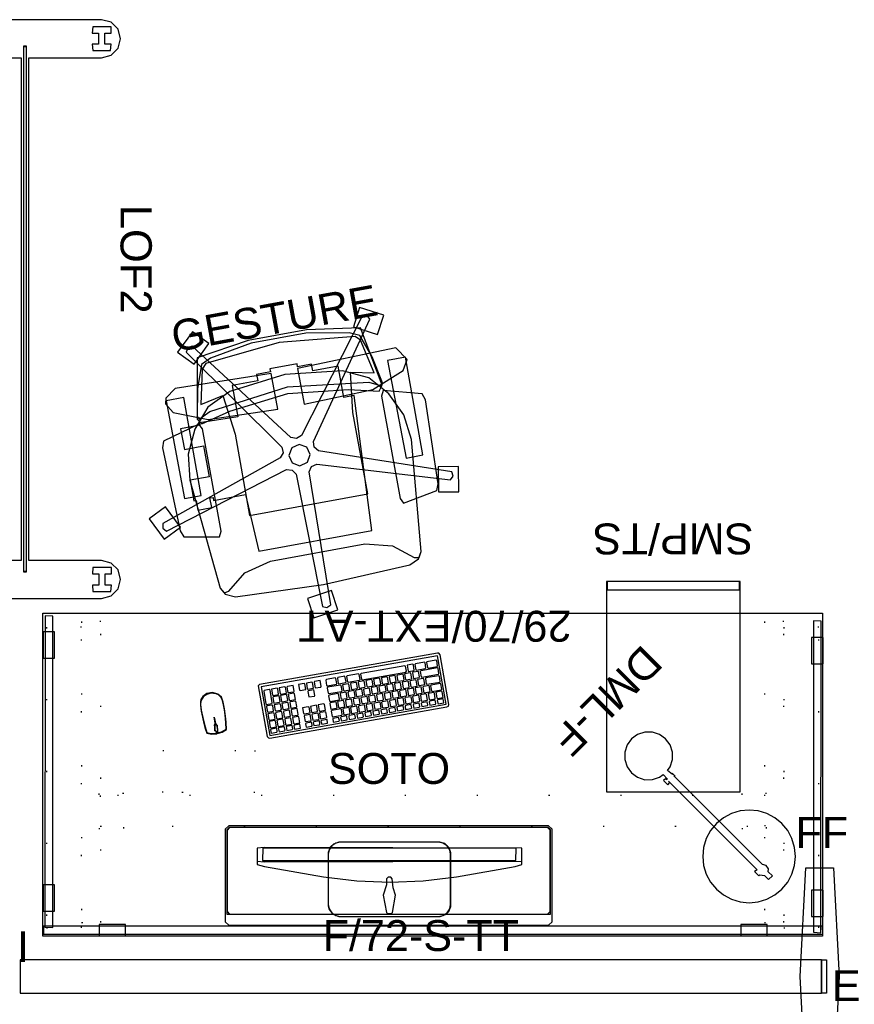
# Model space of a CAD drawing. Header units: inches. Extents: x 491 to 722, y -128 to 44.
# Tile 4 of 5: x 566 to 641, y -45 to 44. Entities that reach past the tile are written whole.
import ezdxf

# ---------------------------------------------------------------- set-up
doc = ezdxf.new("R2010")
doc.units = ezdxf.units.IN
doc.header["$MEASUREMENT"] = 0
doc.linetypes.add('Dot', pattern=[6.35, 0, -6.35])
for name, color, linetype in [('A-FURN', 7, 'Continuous'), ('A-FURN-P-FENCE', 3, 'Continuous'), ('A-FURN-P-FENCE-JNC', 4, 'Continuous'), ('A-FURN-P-FENCE-JNC-T', 4, 'Continuous'), ('A-FURN-P-FENCE-SUP', 4, 'Continuous'), ('A-FURN-P-FENCE-SUP-T', 4, 'Continuous'), ('A-FURN-P-FENCE-T', 3, 'Continuous'), ('A-FURN-P-FILE', 2, 'Continuous'), ('A-FURN-P-FILE-T', 2, 'Continuous'), ('A-FURN-P-FREE', 2, 'Continuous'), ('A-FURN-P-FREE-T', 2, 'Continuous'), ('A-FURN-P-SEAT', 2, 'Continuous'), ('A-FURN-P-SEAT-T', 2, 'Continuous'), ('A-FURN-P_LGHT', 4, 'Continuous'), ('A-FURN-P_LGHT-T', 4, 'Continuous'), ('CATALOGUE-TXT', 8, 'Continuous'), ('CET color Black or White', 7, 'Continuous'), ('CET Default', 7, 'Continuous')]:
    doc.layers.add(name, color=color, linetype=linetype)
for name, color, linetype, true_color in [('AFUEL-3D-017', 7, 'Continuous', 0xf3f3f3), ('AFUSL-3D-160', 7, 'Continuous', 0x3f4549), ('Layer 00003', 7, 'Continuous', 0x3f3f3d), ('Layer 00004', 7, 'Continuous', 0xa79375), ('Layer 00005', 7, 'Continuous', 0xa7a7a7), ('Layer 00007', 7, 'Continuous', 0x589c83)]:
    doc.layers.add(name, color=color, linetype=linetype, true_color=true_color)
doc.styles.add('Arial', font='arial.ttf')

# ---------------------------------------------------------------- blocks, each defined once
blk = doc.blocks.new('*C6')
at = {"layer": 'A-FURN-P-FILE', "linetype": 'Continuous'}
for points in [[(0, 0), (12, 0), (12, 18.875), (0, 18.875), (0, 0)], [(0.062, 0), (11.938, 0), (11.938, 0.75), (0.062, 0.75), (0.062, 0)]]:
    blk.add_lwpolyline(points, close=True, dxfattribs=at)
at = {"layer": 'A-FURN-P-FILE-T', "linetype": 'Continuous', "style": 'Arial'}
blk.add_attdef('ITEXT', (-1.185, -5.205), '', height=2.772, dxfattribs=at).dxf.unprotected_set("ltscale", 0)
blk = doc.blocks.new('*C37')
at = {"layer": 'A-FURN-P-FREE', "linetype": 'Continuous'}
blk.add_lwpolyline([(-35, -14.5), (-35, 14.5), (35, 14.5), (35, -14.5), (-35, -14.5)], close=True, dxfattribs=at)
at = {"layer": 'A-FURN-P-FREE', "linetype": 'Dot'}
for points in [[(-34.673, -13.23), (-31.523, -13.23), (-31.523, 13.77), (-34.673, 13.77), (-34.673, -13.23)], [(-31.523, -13.73), (-29.791, -13.73), (-29.791, 13.27), (-31.523, 13.27), (-31.523, -13.73)], [(29.791, -13.73), (31.523, -13.73), (31.523, 13.27), (29.791, 13.27), (29.791, -13.73)], [(31.523, -13.23), (34.673, -13.23), (34.673, 13.77), (31.523, 13.77), (31.523, -13.23)], [(-29.975, 1.711), (-27.739, 1.711), (-27.739, 4.829), (-29.975, 4.829), (-29.975, 1.711)], [(-29.85, 1.892), (29.85, 1.892), (29.85, 4.648), (-29.85, 4.648), (-29.85, 1.892)], [(27.739, 1.711), (29.975, 1.711), (29.975, 4.829), (27.739, 4.829), (27.739, 1.711)], [(15.964, -2.164), (15.964, 1.616), (24.232, 1.616), (24.232, -2.164), (15.964, -2.164)]]:
    blk.add_lwpolyline(points, close=True, dxfattribs=at)
at = {"layer": 'A-FURN-P-FREE-T', "linetype": 'Continuous', "style": 'Arial'}
blk.add_attdef('ITEXT', (-12.461, -14.705), '', height=2.772, dxfattribs=at).dxf.unprotected_set("ltscale", 0)
blk = doc.blocks.new('*C41')
at = {"layer": 'CET color Black or White', "linetype": 'Continuous'}
for points in [[(-34.999, 14.215), (-34.959, 13.506), (34.961, 13.506), (34.961, 14.215), (-34.999, 14.215)], [(-29.992, 14.368), (-29.992, 13.344), (-27.63, 13.344), (-27.63, 14.368), (-29.992, 14.368)], [(27.611, 14.368), (27.611, 13.344), (29.973, 13.344), (29.973, 14.368), (27.611, 14.368)], [(-34.146, -13.912), (-34.146, 14.048), (-34.814, 14.088), (-34.854, -13.872), (-34.146, -13.912)], [(34.146, 13.632), (34.146, -14.328), (34.814, -14.368), (34.854, 13.592), (34.146, 13.632)], [(-33.992, 10.271), (-33.992, 12.634), (-35.016, 12.634), (-35.016, 10.271), (-33.992, 10.271)], [(33.992, 12.145), (33.992, 9.783), (35.016, 9.783), (35.016, 12.145), (33.992, 12.145)], [(-33.992, -12.425), (-33.992, -10.062), (-35.016, -10.062), (-35.016, -12.425), (-33.992, -12.425)], [(33.992, -10.551), (33.992, -12.913), (35.016, -12.913), (35.016, -10.551), (33.992, -10.551)]]:
    blk.add_lwpolyline(points, close=True, dxfattribs=at)
blk = doc.blocks.new('*C33')
at = {"layer": 'CET color Black or White', "linetype": 'Continuous'}
for points in [[(0.017, 1.864), (0.019, 1.667), (0.142, 1.591), (0.042, 1.071), (0.015, 1.057), (-0.001, 0.356), (-0.018, 1.055), (-0.144, 1.12), (-0.079, 1.636), (-0.039, 1.862), (-0.471, 1.822), (-0.901, 1.647), (-0.993, 0.993), (-1.031, 0.435), (-1.05, -0.21), (-1.041, -0.818), (-0.964, -1.289), (-0.699, -1.628), (-0.225, -1.863), (0.281, -1.847), (0.664, -1.655), (0.902, -1.41), (0.98, -1.208), (1.035, -0.915), (1.055, -0.38), (1.024, 0.616), (0.98, 1.122), (0.902, 1.648), (0.471, 1.822), (0.017, 1.864)], [(0.275, 1.79), (-0.416, 1.765), (-0.876, 1.611), (-0.959, 1.031), (-1.014, 0.324), (-1.029, -0.131), (-1.025, -0.584), (-0.991, -1.078), (-0.915, -1.302), (-0.74, -1.532), (-0.54, -1.669), (-0.084, -1.802), (0.278, -1.772), (0.616, -1.626), (0.928, -1.281), (1.002, -0.968), (1.028, -0.47), (1.004, 0.487), (0.957, 1.072), (0.878, 1.609), (0.675, 1.699), (0.275, 1.79)], [(0.08, 1.635), (-0.064, 1.633), (-0.122, 1.576), (-0.125, 1.059), (-0.069, 1.006), (0.08, 1.002), (0.123, 1.075), (0.127, 1.572), (0.08, 1.635)]]:
    blk.add_lwpolyline(points, close=True, dxfattribs=at)
blk = doc.blocks.new('*C5')
at = {"layer": 'CET color Black or White', "linetype": 'Continuous'}
for points in [[(-4.551, 3.349), (-5.03, 3.156), (-5.333, 2.89), (-5.51, 2.426), (-5.51, -2.389), (-5.369, -2.834), (-4.983, -3.216), (-4.527, -3.349), (4.551, -3.349), (5.03, -3.156), (5.333, -2.89), (5.511, -2.422), (5.51, 2.373), (5.411, 2.702), (5.083, 3.117), (4.537, 3.349), (-4.551, 3.349)], [(-4.41, 3.336), (-4.81, 3.26), (-5.179, 3.017), (-5.421, 2.649), (-5.497, 2.248), (-5.497, -2.248), (-5.421, -2.649), (-5.179, -3.017), (-4.81, -3.26), (-4.41, -3.336), (4.41, -3.336), (4.81, -3.26), (5.179, -3.017), (5.421, -2.649), (5.497, -2.248), (5.497, 2.248), (5.421, 2.649), (5.179, 3.017), (4.81, 3.26), (4.41, 3.336), (-4.41, 3.336)], [(-0.174, 3.072), (-0.275, 2.974), (-0.549, 1.418), (-0.347, 0.768), (-0.256, -0.042), (-0.116, -0.203), (0.116, -0.203), (0.256, -0.042), (0.262, 0.487), (0.549, 1.418), (0.275, 2.974), (0.174, 3.072), (-0.174, 3.072)], [(-0.056, 0.266), (-3.042, 0.135), (-6.013, -0.234), (-11.279, -1.159), (-11.887, -1.336), (-11.887, -2.805), (11.232, -2.859), (11.887, -2.805), (11.887, -1.337), (11.201, -1.146), (5.915, -0.219), (2.93, 0.144), (-0.056, 0.266)], [(-11.887, -1.642), (-11.887, -2.805), (11.232, -2.859), (11.887, -2.805), (11.887, -1.642), (11.232, -1.588), (-11.887, -1.642)], [(-11.365, -1.683), (-11.384, -2.796), (11.356, -2.796), (11.384, -1.683), (-11.365, -1.683)]]:
    blk.add_lwpolyline(points, close=True, dxfattribs=at)
blk = doc.blocks.new('*C25')
at = {"layer": 'Layer 00003', "linetype": 'Continuous'}
for points in [[(-25.35, 7.743), (-25.35, 6.089), (-24.779, 6.035), (-24.779, 6.601), (-23.779, 6.601), (-23.779, 6.035), (-23.208, 6.089), (-23.208, 7.688), (-23.779, 7.743), (-23.779, 7.177), (-24.779, 7.177), (-24.779, 7.743), (-25.35, 7.743)], [(-25.35, 7.743), (-25.35, 6.089), (-24.779, 6.035), (-24.779, 6.601), (-23.779, 6.601), (-23.779, 6.035), (-23.208, 6.089), (-23.208, 7.688), (-23.779, 7.743), (-23.779, 7.177), (-24.779, 7.177), (-24.779, 7.743), (-25.35, 7.743)], [(23.204, 7.756), (23.204, 6.102), (23.775, 6.048), (23.775, 6.614), (24.776, 6.614), (24.776, 6.048), (25.347, 6.102), (25.347, 7.701), (24.776, 7.756), (24.776, 7.19), (23.775, 7.19), (23.775, 7.756), (23.204, 7.756)], [(23.204, 7.756), (23.204, 6.102), (23.775, 6.048), (23.775, 6.614), (24.776, 6.614), (24.776, 6.048), (25.347, 6.102), (25.347, 7.701), (24.776, 7.756), (24.776, 7.19), (23.775, 7.19), (23.775, 7.756), (23.204, 7.756)], [(-25.342, -6.048), (-25.342, -7.701), (-24.771, -7.756), (-24.771, -7.19), (-23.77, -7.19), (-23.77, -7.756), (-23.2, -7.701), (-23.2, -6.102), (-23.77, -6.048), (-23.77, -6.614), (-24.771, -6.614), (-24.771, -6.048), (-25.342, -6.048)], [(-25.342, -6.048), (-25.342, -7.701), (-24.771, -7.756), (-24.771, -7.19), (-23.77, -7.19), (-23.77, -7.756), (-23.2, -7.701), (-23.2, -6.102), (-23.77, -6.048), (-23.77, -6.614), (-24.771, -6.614), (-24.771, -6.048), (-25.342, -6.048)], [(23.204, -6.048), (23.204, -7.701), (23.775, -7.756), (23.775, -7.19), (24.776, -7.19), (24.776, -7.756), (25.347, -7.701), (25.347, -6.102), (24.776, -6.048), (24.776, -6.614), (23.775, -6.614), (23.775, -6.048), (23.204, -6.048)], [(23.204, -6.048), (23.204, -7.701), (23.775, -7.756), (23.775, -7.19), (24.776, -7.19), (24.776, -7.756), (25.347, -7.701), (25.347, -6.102), (24.776, -6.048), (24.776, -6.614), (23.775, -6.614), (23.775, -6.048), (23.204, -6.048)]]:
    blk.add_lwpolyline(points, close=True, dxfattribs=at)
at = {"layer": 'Layer 00004', "linetype": 'Continuous'}
blk.add_lwpolyline([(-23.547, 0.143), (-23.547, -0.143), (23.547, -0.143), (23.547, 0.143), (-23.547, 0.143)], close=True, dxfattribs=at)
blk.add_lwpolyline([(-23.547, 0.143), (-23.547, -0.143), (23.547, -0.143), (23.547, 0.143), (-23.547, 0.143)], close=True, dxfattribs=at)
at = {"layer": 'Layer 00005', "linetype": 'Continuous'}
blk.add_lwpolyline([(-24.278, 8.578), (-25.131, 8.35), (-25.755, 7.725), (-25.984, 6.872), (-25.984, -6.872), (-25.755, -7.725), (-25.131, -8.35), (-24.278, -8.578), (-23.424, -8.35), (-22.8, -7.725), (-22.571, -6.872), (-22.571, -0.337), (22.571, -0.337), (22.571, -6.872), (22.8, -7.725), (23.424, -8.35), (24.278, -8.578), (25.131, -8.35), (25.755, -7.725), (25.984, -6.872), (25.984, 6.872), (25.755, 7.725), (25.131, 8.35), (24.278, 8.578), (23.424, 8.35), (22.8, 7.725), (22.571, 6.872), (22.571, 0.345), (-22.571, 0.345), (-22.571, 6.872), (-22.8, 7.725), (-23.424, 8.35), (-24.278, 8.578)], close=True, dxfattribs=at)
blk.add_lwpolyline([(-24.278, 8.578), (-25.131, 8.35), (-25.755, 7.725), (-25.984, 6.872), (-25.984, -6.872), (-25.755, -7.725), (-25.131, -8.35), (-24.278, -8.578), (-23.424, -8.35), (-22.8, -7.725), (-22.571, -6.872), (-22.571, -0.337), (22.571, -0.337), (22.571, -6.872), (22.8, -7.725), (23.424, -8.35), (24.278, -8.578), (25.131, -8.35), (25.755, -7.725), (25.984, -6.872), (25.984, 6.872), (25.755, 7.725), (25.131, 8.35), (24.278, 8.578), (23.424, 8.35), (22.8, 7.725), (22.571, 6.872), (22.571, 0.345), (-22.571, 0.345), (-22.571, 6.872), (-22.8, 7.725), (-23.424, 8.35), (-24.278, 8.578)], close=True, dxfattribs=at)
at = {"layer": 'Layer 00007', "linetype": 'Continuous'}
blk.add_lwpolyline([(-23.604, 0.143), (-23.604, -0.143), (23.604, -0.143), (23.604, 0.143), (-23.604, 0.143)], close=True, dxfattribs=at)
blk.add_lwpolyline([(-23.604, 0.143), (-23.604, -0.143), (23.604, -0.143), (23.604, 0.143), (-23.604, 0.143)], close=True, dxfattribs=at)
at = {"layer": 'CATALOGUE-TXT', "linetype": 'Continuous', "style": 'Arial'}
blk.add_attdef('ITEXT', (-9.37, 8.578), '', height=2.8, dxfattribs=at).dxf.unprotected_set("ltscale", 0)
blk = doc.blocks.new('*C18')
at = {"layer": 'AFUEL-3D-017', "linetype": 'Continuous'}
for points in [[(-14.362, 4.463), (-14.673, 4.153), (-14.673, -4.153), (-14.362, -4.463), (14.362, -4.463), (14.673, -4.153), (14.673, 4.153), (14.362, 4.463), (-14.362, 4.463)], [(-14.305, 4.326), (-14.535, 4.096), (-14.535, -3.467), (14.535, -3.467), (14.535, 4.096), (14.305, 4.326), (-14.305, 4.326)]]:
    blk.add_lwpolyline(points, close=True, dxfattribs=at)
at = {"layer": 'AFUSL-3D-160', "linetype": 'Continuous'}
blk.add_lwpolyline([(-14.276, 4.305), (-14.496, 4.085), (-14.496, -3.232), (-14.276, -3.452), (14.276, -3.452), (14.496, -3.232), (14.496, 4.085), (14.276, 4.305), (-14.276, 4.305)], close=True, dxfattribs=at)
at = {"layer": 'CATALOGUE-TXT', "linetype": 'Continuous', "style": 'Arial'}
blk.add_attdef('ITEXT', (-5.453, 8.228), '', height=2.772, dxfattribs=at).dxf.unprotected_set("ltscale", 0)
blk = doc.blocks.new('*C27')
at = {"layer": 'A-FURN-P_LGHT', "linetype": 'Continuous'}
for points in [[(0, 1.968), (-0.812, 1.888), (-1.594, 1.651), (-2.314, 1.266), (-2.945, 0.749), (-3.462, 0.118), (-3.847, -0.602), (-4.084, -1.384), (-4.164, -2.196), (-4.084, -3.008), (-3.847, -3.789), (-3.462, -4.509), (-2.945, -5.14), (-2.314, -5.658), (-1.594, -6.043), (-0.812, -6.28), (0, -6.36), (0.812, -6.28), (1.594, -6.043), (2.313, -5.658), (2.945, -5.14), (3.462, -4.509), (3.847, -3.789), (4.084, -3.008), (4.164, -2.196), (4.084, -1.384), (3.847, -0.602), (3.462, 0.118), (2.945, 0.749), (2.313, 1.266), (1.594, 1.651), (0.812, 1.888), (0, 1.968)], [(-0.244, 0.509), (-0.244, -0.009), (-0.435, -0.188), (-0.495, -0.527), (-0.336, -0.829), (-0.336, -12.092), (-0.396, -11.977), (-0.396, -12.375), (-0.336, -12.259), (-0.267, -12.84), (-0.669, -12.904), (-1.273, -13.212), (-1.753, -13.691), (-2.06, -14.295), (-2.166, -14.964), (-2.06, -15.634), (-1.753, -16.238), (-1.273, -16.717), (-0.669, -17.025), (0, -17.131), (0.669, -17.025), (1.273, -16.717), (1.753, -16.238), (2.06, -15.634), (2.166, -14.964), (2.06, -14.295), (1.753, -13.691), (1.273, -13.212), (0.669, -12.904), (0.266, -12.84), (0.278, -12.27), (0.337, -12.44), (0.339, -12.27), (0.385, -12.442), (0.629, -12.442), (0.629, -11.909), (0.34, -11.909), (0.337, -12.081), (0.337, -0.846), (0.629, -0.899), (0.629, -0.34), (0.492, -0.34), (0.245, -0.008), (0.245, 0.509), (-0.244, 0.509)]]:
    blk.add_lwpolyline(points, close=True, dxfattribs=at)
at = {"layer": 'A-FURN-P_LGHT-T', "linetype": 'Continuous', "style": 'Arial'}
blk.add_attdef('ITEXT', (-6.787, -22.466), '', height=2.772, dxfattribs=at).dxf.unprotected_set("ltscale", 0)
blk = doc.blocks.new('*C3')
at = {"layer": 'A-FURN-P-FENCE-JNC-T', "linetype": 'Continuous', "style": 'Arial'}
blk.add_attdef('ITEXT', (0.803, 2.795), '', height=2.772, dxfattribs=at).dxf.unprotected_set("ltscale", 0)
blk = doc.blocks.new('*C16')
at = {"layer": 'CET color Black or White', "linetype": 'Continuous'}
for points in [[(8.089, 2.454), (-8.067, 2.454), (-8.219, 2.42), (-8.282, 2.276), (-8.282, -2.263), (-8.197, -2.42), (-8.089, -2.454), (8.153, -2.454), (8.282, -2.337), (8.282, 2.263), (8.197, 2.42), (8.089, 2.454)], [(8.036, 2.208), (-8.036, 2.208), (-8.036, -2.208), (8.036, -2.208), (8.036, 2.208)], [(-7.33, 2.041), (-7.863, 2.04), (-7.875, 1.688), (-7.376, 1.688), (-7.312, 1.737), (-7.33, 2.041)], [(-7.101, 2.04), (-7.149, 1.975), (-7.147, 1.688), (-6.642, 1.688), (-6.578, 1.737), (-6.577, 2.036), (-7.101, 2.04)], [(-6.367, 2.04), (-6.415, 1.975), (-6.414, 1.688), (-5.909, 1.688), (-5.844, 1.737), (-5.844, 2.036), (-6.367, 2.04)], [(-5.11, 2.041), (-5.615, 2.041), (-5.68, 1.993), (-5.661, 1.688), (-5.157, 1.689), (-5.109, 1.755), (-5.11, 2.041)], [(-4.376, 2.041), (-4.881, 2.041), (-4.946, 1.993), (-4.928, 1.688), (-4.423, 1.689), (-4.375, 1.755), (-4.376, 2.041)], [(-4.166, 2.04), (-4.214, 1.975), (-4.212, 1.688), (-3.707, 1.688), (-3.642, 1.737), (-3.642, 2.036), (-4.166, 2.04)], [(-2.909, 2.041), (-3.414, 2.041), (-3.479, 1.993), (-3.46, 1.688), (-2.955, 1.689), (-2.907, 1.755), (-2.909, 2.041)], [(-2.193, 2.041), (-2.726, 2.04), (-2.739, 1.688), (-2.24, 1.688), (-2.175, 1.737), (-2.193, 2.041)], [(-1.964, 2.04), (-2.012, 1.975), (-2.011, 1.688), (-1.506, 1.688), (-1.441, 1.737), (-1.441, 2.036), (-1.964, 2.04)], [(-1.23, 2.04), (-1.279, 1.975), (-1.277, 1.688), (-0.772, 1.688), (-0.707, 1.737), (-0.707, 2.036), (-1.23, 2.04)], [(0.021, 2.041), (-0.479, 2.041), (-0.543, 1.993), (-0.524, 1.688), (0.008, 1.689), (0.021, 2.041)], [(0.237, 2.04), (0.189, 1.975), (0.191, 1.688), (0.696, 1.688), (0.761, 1.737), (0.761, 2.036), (0.237, 2.04)], [(1.476, 2.041), (0.944, 2.04), (0.931, 1.688), (1.43, 1.688), (1.495, 1.737), (1.476, 2.041)], [(2.222, 2.041), (1.723, 2.041), (1.658, 1.993), (1.677, 1.688), (2.21, 1.69), (2.222, 2.041)], [(3.269, 2.041), (2.737, 2.04), (2.724, 1.688), (3.224, 1.688), (3.288, 1.737), (3.269, 2.041)], [(3.472, 2.04), (3.423, 1.975), (3.425, 1.688), (3.93, 1.688), (3.995, 1.737), (3.995, 2.036), (3.472, 2.04)], [(4.178, 2.04), (4.13, 1.975), (4.132, 1.688), (4.637, 1.688), (4.702, 1.737), (4.702, 2.036), (4.178, 2.04)], [(5.743, 2.041), (5.211, 2.04), (5.198, 1.688), (5.697, 1.688), (5.762, 1.737), (5.743, 2.041)], [(6.448, 2.041), (5.963, 2.041), (5.898, 1.993), (5.917, 1.688), (6.461, 1.689), (6.448, 2.041)], [(7.155, 2.041), (6.67, 2.041), (6.605, 1.993), (6.623, 1.688), (7.168, 1.689), (7.155, 2.041)], [(7.358, 2.04), (7.31, 1.975), (7.312, 1.688), (7.817, 1.688), (7.882, 1.737), (7.882, 2.036), (7.358, 2.04)], [(-7.87, 1.555), (-7.883, 1.035), (-7.829, 0.982), (-7.322, 0.983), (-7.311, 1.503), (-7.363, 1.554), (-7.87, 1.555)], [(-6.658, 1.555), (-7.164, 1.554), (-7.176, 1.034), (-7.122, 0.982), (-6.616, 0.982), (-6.604, 1.503), (-6.658, 1.555)], [(-5.951, 1.555), (-6.457, 1.554), (-6.469, 1.034), (-6.416, 0.982), (-5.909, 0.982), (-5.898, 1.503), (-5.951, 1.555)], [(-5.711, 1.554), (-5.763, 1.501), (-5.762, 0.982), (-5.243, 0.982), (-5.19, 1.036), (-5.191, 1.543), (-5.711, 1.554)], [(-5.005, 1.554), (-5.057, 1.501), (-5.056, 0.994), (-4.535, 0.983), (-4.483, 1.036), (-4.484, 1.543), (-5.005, 1.554)], [(-4.297, 1.555), (-4.35, 1.501), (-4.349, 0.982), (-3.829, 0.982), (-3.776, 1.036), (-3.778, 1.542), (-4.297, 1.555)], [(-3.591, 1.554), (-3.643, 1.501), (-3.643, 0.994), (-3.122, 0.983), (-3.07, 1.036), (-3.071, 1.543), (-3.591, 1.554)], [(-2.885, 1.554), (-2.937, 1.501), (-2.936, 0.982), (-2.416, 0.982), (-2.363, 1.036), (-2.364, 1.543), (-2.885, 1.554)], [(-2.177, 1.555), (-2.23, 1.501), (-2.229, 0.982), (-1.71, 0.982), (-1.656, 1.036), (-1.658, 1.542), (-2.177, 1.555)], [(-1.471, 1.554), (-1.523, 1.501), (-1.523, 0.982), (-1.003, 0.982), (-0.95, 1.036), (-0.951, 1.543), (-1.471, 1.554)], [(-0.765, 1.554), (-0.817, 1.501), (-0.816, 0.994), (-0.295, 0.983), (-0.243, 1.036), (-0.244, 1.543), (-0.765, 1.554)], [(-0.058, 1.554), (-0.11, 1.501), (-0.109, 0.994), (0.411, 0.983), (0.463, 1.036), (0.463, 1.543), (-0.058, 1.554)], [(0.649, 1.555), (0.597, 1.501), (0.597, 0.994), (1.118, 0.983), (1.17, 1.036), (1.169, 1.542), (0.649, 1.555)], [(2.176, 1.555), (1.356, 1.555), (1.303, 1.501), (1.303, 1.035), (1.358, 0.982), (2.177, 0.982), (2.23, 1.036), (2.23, 1.502), (2.176, 1.555)], [(2.768, 1.554), (2.716, 1.501), (2.718, 0.994), (3.238, 0.983), (3.29, 1.036), (3.289, 1.543), (2.768, 1.554)], [(3.475, 1.554), (3.423, 1.501), (3.424, 0.994), (3.945, 0.983), (3.997, 1.036), (3.995, 1.543), (3.475, 1.554)], [(4.183, 1.555), (4.13, 1.501), (4.131, 0.982), (4.65, 0.982), (4.703, 1.036), (4.702, 1.542), (4.183, 1.555)], [(5.709, 1.555), (5.19, 1.554), (5.19, 1.035), (5.244, 0.982), (5.763, 0.982), (5.763, 1.502), (5.709, 1.555)], [(6.416, 1.555), (5.949, 1.555), (5.896, 1.501), (5.897, 1.034), (5.951, 0.982), (6.457, 0.982), (6.469, 1.503), (6.416, 1.555)], [(7.122, 1.555), (6.656, 1.555), (6.603, 1.501), (6.604, 1.034), (6.657, 0.982), (7.164, 0.982), (7.176, 1.503), (7.122, 1.555)], [(7.322, 1.555), (7.311, 1.034), (7.364, 0.982), (7.883, 0.983), (7.883, 1.502), (7.83, 1.554), (7.322, 1.555)], [(-7.011, 0.849), (-7.831, 0.848), (-7.883, 0.794), (-7.882, 0.327), (-7.829, 0.275), (-7.023, 0.275), (-6.957, 0.324), (-6.957, 0.796), (-7.011, 0.849)], [(-7.817, 0.142), (-7.883, 0.093), (-7.883, -0.379), (-7.829, -0.432), (-6.656, -0.431), (-6.603, -0.377), (-6.604, 0.09), (-6.658, 0.142), (-7.817, 0.142)], [(-6.771, 0.848), (-6.823, 0.794), (-6.822, 0.275), (-6.303, 0.275), (-6.25, 0.329), (-6.251, 0.836), (-6.771, 0.848)], [(-5.951, 0.142), (-6.47, 0.141), (-6.47, -0.379), (-6.416, -0.432), (-5.909, -0.431), (-5.898, 0.09), (-5.951, 0.142)], [(-6.065, 0.848), (-6.117, 0.794), (-6.116, 0.288), (-5.595, 0.276), (-5.543, 0.329), (-5.544, 0.836), (-6.065, 0.848)], [(-5.244, 0.142), (-5.751, 0.141), (-5.762, -0.38), (-5.709, -0.432), (-5.202, -0.431), (-5.191, 0.09), (-5.244, 0.142)], [(-5.358, 0.848), (-5.41, 0.794), (-5.409, 0.275), (-4.889, 0.275), (-4.837, 0.329), (-4.837, 0.836), (-5.358, 0.848)], [(-5.044, 0.141), (-5.057, -0.379), (-5.002, -0.432), (-4.483, -0.43), (-4.483, 0.089), (-4.537, 0.141), (-5.044, 0.141)], [(-4.65, 0.849), (-4.703, 0.794), (-4.703, 0.275), (-4.183, 0.275), (-4.13, 0.329), (-4.131, 0.836), (-4.65, 0.849)], [(-4.337, 0.141), (-4.35, -0.379), (-4.296, -0.432), (-3.789, -0.43), (-3.778, 0.09), (-3.83, 0.141), (-4.337, 0.141)], [(-3.478, 0.849), (-3.997, 0.847), (-3.997, 0.328), (-3.943, 0.275), (-3.436, 0.276), (-3.424, 0.797), (-3.478, 0.849)], [(-3.124, 0.142), (-3.643, 0.141), (-3.643, -0.379), (-3.589, -0.432), (-3.07, -0.431), (-3.07, 0.089), (-3.124, 0.142)], [(-2.771, 0.849), (-3.277, 0.847), (-3.289, 0.327), (-3.236, 0.275), (-2.729, 0.276), (-2.718, 0.797), (-2.771, 0.849)], [(-2.884, 0.142), (-2.937, 0.088), (-2.936, -0.419), (-2.415, -0.431), (-2.363, -0.377), (-2.365, 0.129), (-2.884, 0.142)], [(-2.53, 0.849), (-2.583, 0.794), (-2.582, 0.275), (-2.063, 0.275), (-2.01, 0.329), (-2.011, 0.836), (-2.53, 0.849)], [(-2.178, 0.141), (-2.23, 0.088), (-2.229, -0.432), (-1.709, -0.432), (-1.656, -0.377), (-1.658, 0.129), (-2.178, 0.141)], [(-1.358, 0.849), (-1.864, 0.847), (-1.876, 0.327), (-1.822, 0.275), (-1.316, 0.276), (-1.304, 0.797), (-1.358, 0.849)], [(-1.004, 0.142), (-1.523, 0.141), (-1.523, -0.379), (-1.469, -0.432), (-0.963, -0.431), (-0.951, 0.09), (-1.004, 0.142)], [(-0.651, 0.849), (-1.118, 0.848), (-1.17, 0.794), (-1.169, 0.275), (-0.65, 0.275), (-0.597, 0.329), (-0.597, 0.796), (-0.651, 0.849)], [(-0.765, 0.141), (-0.817, 0.088), (-0.816, -0.432), (-0.296, -0.432), (-0.243, -0.377), (-0.244, 0.129), (-0.765, 0.141)], [(-0.412, 0.848), (-0.464, 0.794), (-0.462, 0.275), (0.057, 0.275), (0.11, 0.329), (0.109, 0.836), (-0.412, 0.848)], [(0.409, 0.142), (-0.058, 0.141), (-0.11, 0.088), (-0.109, -0.432), (0.41, -0.432), (0.463, -0.377), (0.463, 0.089), (0.409, 0.142)], [(0.762, 0.849), (0.243, 0.847), (0.243, 0.328), (0.297, 0.275), (0.804, 0.276), (0.816, 0.797), (0.762, 0.849)], [(0.649, 0.142), (0.596, 0.088), (0.597, -0.432), (1.117, -0.432), (1.17, -0.377), (1.169, 0.129), (0.649, 0.142)], [(1.469, 0.849), (0.962, 0.847), (0.951, 0.327), (1.004, 0.275), (1.511, 0.276), (1.522, 0.797), (1.469, 0.849)], [(2.175, 0.142), (1.356, 0.141), (1.303, 0.088), (1.304, -0.38), (1.358, -0.432), (2.163, -0.432), (2.229, -0.382), (2.229, 0.09), (2.175, 0.142)], [(1.709, 0.849), (1.657, 0.794), (1.657, 0.288), (2.178, 0.276), (2.23, 0.329), (2.229, 0.836), (1.709, 0.849)], [(2.729, 0.848), (2.718, 0.327), (2.771, 0.275), (3.29, 0.276), (3.29, 0.796), (3.237, 0.848), (2.729, 0.848)], [(3.436, 0.848), (3.424, 0.327), (3.478, 0.275), (3.997, 0.276), (3.997, 0.796), (3.943, 0.848), (3.436, 0.848)], [(4.649, 0.849), (4.13, 0.847), (4.13, 0.328), (4.184, 0.275), (4.703, 0.276), (4.703, 0.796), (4.649, 0.849)], [(5.243, 0.849), (5.19, 0.794), (5.191, 0.275), (5.71, 0.275), (5.763, 0.329), (5.763, 0.836), (5.243, 0.849)], [(5.242, 0.141), (5.19, 0.088), (5.19, -0.419), (5.711, -0.431), (5.763, -0.377), (5.762, 0.129), (5.242, 0.141)], [(5.909, 0.848), (5.897, 0.327), (5.951, 0.275), (6.417, 0.275), (6.47, 0.329), (6.469, 0.797), (6.416, 0.848), (5.909, 0.848)], [(5.909, 0.141), (5.897, -0.38), (5.951, -0.432), (6.47, -0.43), (6.47, 0.089), (6.416, 0.141), (5.909, 0.141)], [(7.122, 0.142), (6.656, 0.142), (6.603, 0.088), (6.604, -0.38), (6.657, -0.432), (7.164, -0.431), (7.176, 0.09), (7.122, 0.142)], [(6.616, 0.848), (6.604, 0.327), (6.657, 0.275), (7.124, 0.275), (7.177, 0.329), (7.176, 0.797), (7.123, 0.848), (6.616, 0.848)], [(7.829, 0.849), (7.31, 0.847), (7.31, 0.328), (7.364, 0.275), (7.871, 0.276), (7.882, 0.797), (7.829, 0.849)], [(7.322, 0.141), (7.311, -0.38), (7.364, -0.432), (7.83, -0.432), (7.883, -0.377), (7.882, 0.09), (7.83, 0.141), (7.322, 0.141)], [(-7.83, -0.565), (-7.883, -0.619), (-7.882, -1.086), (-7.829, -1.138), (-6.317, -1.138), (-6.251, -1.089), (-6.25, -0.617), (-6.304, -0.565), (-7.83, -0.565)], [(-6.065, -0.566), (-6.117, -0.619), (-6.116, -1.126), (-5.595, -1.137), (-5.543, -1.084), (-5.544, -0.577), (-6.065, -0.566)], [(-4.891, -0.565), (-5.41, -0.566), (-5.41, -1.085), (-5.356, -1.138), (-4.849, -1.137), (-4.838, -0.617), (-4.891, -0.565)], [(-4.65, -0.565), (-4.703, -0.619), (-4.702, -1.126), (-4.182, -1.137), (-4.13, -1.084), (-4.131, -0.578), (-4.65, -0.565)], [(-3.477, -0.565), (-3.945, -0.566), (-3.997, -0.619), (-3.996, -1.126), (-3.475, -1.137), (-3.423, -1.084), (-3.423, -0.618), (-3.477, -0.565)], [(-2.771, -0.565), (-3.29, -0.566), (-3.29, -1.085), (-3.236, -1.138), (-2.729, -1.137), (-2.718, -0.617), (-2.771, -0.565)], [(-2.064, -0.565), (-2.531, -0.565), (-2.583, -0.619), (-2.582, -1.086), (-2.529, -1.138), (-2.023, -1.137), (-2.011, -0.617), (-2.064, -0.565)], [(-1.358, -0.565), (-1.877, -0.566), (-1.877, -1.085), (-1.823, -1.138), (-1.316, -1.137), (-1.304, -0.617), (-1.358, -0.565)], [(-1.118, -0.566), (-1.17, -0.619), (-1.169, -1.138), (-0.65, -1.138), (-0.597, -1.084), (-0.597, -0.577), (-1.118, -0.566)], [(-0.411, -0.565), (-0.463, -0.619), (-0.463, -1.126), (0.058, -1.137), (0.11, -1.084), (0.109, -0.578), (-0.411, -0.565)], [(0.763, -0.565), (0.243, -0.566), (0.243, -1.085), (0.297, -1.138), (0.817, -1.137), (0.817, -0.618), (0.763, -0.565)], [(1.017, -0.565), (0.951, -0.614), (0.95, -1.085), (1.004, -1.138), (2.177, -1.138), (2.23, -1.084), (2.23, -0.618), (2.175, -0.565), (1.017, -0.565)], [(3.476, -0.565), (3.423, -0.619), (3.424, -1.126), (3.945, -1.137), (3.997, -1.084), (3.995, -0.578), (3.476, -0.565)], [(5.203, -0.565), (5.19, -1.085), (5.244, -1.138), (5.763, -1.137), (5.763, -0.618), (5.71, -0.565), (5.203, -0.565)], [(6.416, -0.565), (5.949, -0.565), (5.896, -0.619), (5.897, -1.086), (5.951, -1.138), (6.457, -1.137), (6.469, -0.617), (6.416, -0.565)], [(6.656, -0.565), (6.603, -0.619), (6.604, -1.138), (7.124, -1.138), (7.177, -1.084), (7.175, -0.578), (6.656, -0.565)], [(7.362, -0.565), (7.309, -0.619), (7.31, -1.792), (7.364, -1.845), (7.831, -1.844), (7.883, -1.79), (7.883, -0.631), (7.834, -0.565), (7.362, -0.565)], [(-7.011, -1.271), (-7.831, -1.272), (-7.883, -1.325), (-7.883, -1.793), (-7.829, -1.845), (-7.009, -1.844), (-6.956, -1.791), (-6.958, -1.323), (-7.011, -1.271)], [(-5.951, -1.271), (-6.757, -1.271), (-6.823, -1.321), (-6.823, -1.793), (-6.769, -1.845), (-5.949, -1.844), (-5.896, -1.791), (-5.898, -1.323), (-5.951, -1.271)], [(-5.751, -1.272), (-5.762, -1.793), (-5.709, -1.845), (-5.19, -1.844), (-5.19, -1.324), (-5.243, -1.272), (-5.751, -1.272)], [(-4.99, -1.271), (-5.056, -1.321), (-5.056, -1.793), (-5.002, -1.845), (-1.017, -1.845), (-0.951, -1.796), (-0.95, -1.324), (-1.005, -1.271), (-4.99, -1.271)], [(0.276, -1.271), (-0.75, -1.271), (-0.816, -1.321), (-0.816, -1.793), (-0.762, -1.845), (0.278, -1.845), (0.331, -1.791), (0.331, -1.324), (0.276, -1.271)], [(1.116, -1.271), (0.516, -1.272), (0.464, -1.326), (0.477, -1.845), (1.118, -1.844), (1.17, -1.791), (1.169, -1.323), (1.116, -1.271)], [(2.175, -1.271), (1.356, -1.272), (1.303, -1.326), (1.304, -1.793), (1.358, -1.845), (2.163, -1.845), (2.229, -1.796), (2.229, -1.324), (2.175, -1.271)], [(2.769, -1.271), (2.716, -1.326), (2.718, -1.845), (3.237, -1.845), (3.29, -1.791), (3.289, -1.284), (2.769, -1.271)], [(3.436, -1.272), (3.424, -1.793), (3.478, -1.845), (3.984, -1.844), (3.996, -1.323), (3.943, -1.272), (3.436, -1.272)], [(4.142, -1.272), (4.131, -1.793), (4.184, -1.845), (4.703, -1.844), (4.703, -1.324), (4.65, -1.272), (4.142, -1.272)], [(5.242, -1.272), (5.19, -1.326), (5.191, -1.845), (5.71, -1.845), (5.763, -1.791), (5.762, -1.284), (5.242, -1.272)], [(5.909, -1.272), (5.897, -1.793), (5.951, -1.845), (6.47, -1.844), (6.47, -1.324), (6.416, -1.272), (5.909, -1.272)], [(6.616, -1.272), (6.603, -1.792), (6.657, -1.845), (7.164, -1.844), (7.176, -1.323), (7.123, -1.272), (6.616, -1.272)]]:
    blk.add_lwpolyline(points, close=True, dxfattribs=at)
blk = doc.blocks.new('*C30')
at = {"layer": 'A-FURN-P-FENCE-JNC', "linetype": 'Continuous'}
for points in [[(-0.91, 1.5), (-0.41, 11.25), (2.091, 11.25), (2.59, 1.5), (2.091, -8.25), (-0.41, -8.25), (-0.91, 1.5)], [(1.05, 0), (1.05, 3), (1.45, 3), (1.45, 0), (1.05, 0)], [(1.05, 0), (1.05, 3), (1.45, 3), (1.45, 0), (1.05, 0)]]:
    blk.add_lwpolyline(points, close=True, dxfattribs=at)
at = {"layer": 'A-FURN-P-FENCE-SUP', "linetype": 'Continuous'}
blk.add_lwpolyline([(-0.91, 1.5), (-0.41, 11.25), (2.091, 11.25), (2.59, 1.5), (2.091, -8.25), (-0.41, -8.25), (-0.91, 1.5)], close=True, dxfattribs=at)
at = {"layer": 'A-FURN-P-FENCE-JNC-T', "linetype": 'Continuous', "style": 'Arial'}
blk.add_attdef('ITEXT', (1.937, -0.709), '', height=2.772, dxfattribs=at).dxf.unprotected_set("ltscale", 0)
at = {"layer": 'A-FURN-P-FENCE-SUP-T', "linetype": 'Continuous', "style": 'Arial'}
blk.add_attdef('ITEXT', (-1.325, 13.045), '', height=2.772, dxfattribs=at).dxf.unprotected_set("ltscale", 0)
blk = doc.blocks.new('*C44')
at = {"layer": 'A-FURN-P-SEAT', "linetype": 'Continuous'}
for points in [[(-7.447, 24.303), (-9.079, 22.722), (-7.81, 21.412), (-6.178, 22.993), (-7.447, 24.303)], [(-7.71, 23.038), (-8.116, 22.958), (-8.322, 22.601), (-1.418, 12.67), (-1.394, 12.152), (-1.722, 11.751), (-13.165, 7.831), (-13.214, 7.42), (-12.938, 7.113), (-1.359, 10.611), (-0.859, 10.474), (-0.58, 10.037), (-0.387, -2.057), (-0.012, -2.23), (0.365, -2.062), (0.617, 10.03), (0.902, 10.464), (1.403, 10.595), (12.965, 7.041), (13.246, 7.344), (13.203, 7.754), (1.78, 11.731), (1.456, 12.135), (1.486, 12.653), (8.439, 22.55), (8.237, 22.911), (7.834, 22.997), (0.522, 13.362), (0.037, 13.179), (-0.446, 13.368), (-7.71, 23.038)], [(7.715, 23.754), (6.861, 22.142), (8.869, 21.079), (9.723, 22.69), (7.715, 23.754)], [(-2.653, 22.63), (-7.45, 21.923), (-8.445, 16.511), (-8.096, 16.025), (-5.42, 16.685), (0.002, 17.318), (5.424, 16.685), (8.099, 16.025), (8.449, 16.511), (7.454, 21.923), (2.656, 22.63), (-2.653, 22.63)], [(-2.433, 22.339), (-6.263, 21.661), (-7.165, 21.258), (-7.908, 19.182), (-8.397, 16.729), (-8.263, 16.486), (-7.197, 16.99), (0.062, 17.913), (7.321, 16.99), (8.386, 16.486), (8.521, 16.729), (8.032, 19.182), (7.289, 21.258), (6.386, 21.661), (2.557, 22.339), (-2.433, 22.339)], [(0.041, 21.965), (-6.774, 21.266), (-7.173, 20.851), (-7.875, 17.752), (-5.788, 18.19), (-5.326, 14.569), (-5.356, 7.162), (5.438, 7.162), (5.409, 14.569), (5.87, 18.19), (7.958, 17.752), (7.255, 20.851), (6.856, 21.266), (0.041, 21.965)], [(-9.896, 19.559), (-10.853, 18.848), (-10.992, 18.38), (-10.449, 17.47), (-7.473, 16.297), (-1.161, 16.093), (-1.161, 19.355), (-9.896, 19.559)], [(1.276, 19.784), (-1.193, 19.784), (-1.193, 19.502), (-2.463, 19.502), (-2.463, 18.896), (-4.792, 18.896), (-4.792, 16.054), (-8.299, 16.146), (-8.299, 15.927), (-10.052, 15.927), (-10.052, 14.039), (-8.299, 14.039), (-8.299, 11.229), (-10.052, 11.229), (-10.052, 9.34), (-9.849, 9.34), (-9.849, 8.455), (-8.573, 8.455), (-8.573, 9.34), (-8.299, 9.34), (-8.299, 9.068), (-5.376, 9.068), (-5.107, 3.849), (5.19, 3.849), (5.819, 16.054), (4.874, 16.054), (4.874, 18.896), (2.546, 18.896), (2.546, 19.502), (1.276, 19.502), (1.276, 19.784)], [(10.25, 19.593), (1.244, 19.355), (1.243, 16.093), (7.556, 16.297), (10.531, 17.47), (11.075, 18.38), (10.25, 19.593)], [(-10.888, 18.621), (-10.837, 9.698), (-9.305, 9.698), (-9.254, 18.621), (-10.888, 18.621)], [(0.041, 19.025), (-5.101, 18.43), (-7.313, 17.398), (-8.806, 15.652), (-9.805, 13.552), (-10.077, 11.246), (-9.143, 1.203), (-8.846, 0.714), (-8.408, 0.796), (-6.695, 2.149), (-4.266, 2.773), (4.349, 2.773), (6.778, 2.149), (8.49, 0.796), (8.929, 0.714), (9.225, 1.203), (10.159, 11.246), (9.888, 13.552), (8.888, 15.652), (7.395, 17.398), (5.184, 18.43), (0.041, 19.025)], [(0.041, 19.025), (-5.101, 18.43), (-7.313, 17.398), (-8.806, 15.652), (-9.805, 13.552), (-10.077, 11.246), (-9.143, 1.203), (-8.776, 0.599), (-7.902, 0.201), (0.041, -0.134), (7.984, 0.201), (8.858, 0.599), (9.225, 1.203), (10.159, 11.246), (9.888, 13.552), (8.888, 15.652), (7.395, 17.398), (5.184, 18.43), (0.041, 19.025)], [(10.971, 18.621), (9.336, 18.621), (9.387, 9.698), (10.92, 9.698), (10.971, 18.621)], [(-8.364, 16.039), (-11.771, 15.108), (-11.959, 14.522), (-11.727, 6.908), (-11.501, 6.338), (-8.362, 5.745), (-8.125, 6.23), (-8.125, 15.574), (-8.364, 16.039)], [(8.447, 16.039), (8.208, 15.574), (8.208, 6.23), (8.445, 5.745), (11.583, 6.338), (11.809, 6.908), (12.042, 14.522), (11.854, 15.108), (8.447, 16.039)], [(0.164, 12.63), (-0.546, 12.448), (-0.92, 11.817), (-0.739, 11.106), (-0.108, 10.732), (0.603, 10.914), (0.977, 11.545), (0.796, 12.255), (0.164, 12.63)], [(-12.648, 9.274), (-14.286, 8.472), (-13.287, 6.431), (-11.649, 7.233), (-12.648, 9.274)], [(12.089, 8.415), (11.699, 6.177), (13.495, 5.863), (13.886, 8.101), (12.089, 8.415)], [(0.65, -0.799), (-1.6, -1.119), (-1.343, -2.925), (0.906, -2.605), (0.65, -0.799)]]:
    blk.add_lwpolyline(points, close=True, dxfattribs=at)
at = {"layer": 'A-FURN-P-SEAT-T', "linetype": 'Continuous', "style": 'Arial'}
blk.add_attdef('ITEXT', (-9.35, 22.775), '', height=2.772, dxfattribs=at).dxf.unprotected_set("ltscale", 0)
blk = doc.blocks.new('*C45')
at = {"layer": 'A-FURN-P-FENCE', "linetype": 'Continuous'}
blk.add_lwpolyline([(0.04, 0), (71.96, 0), (71.96, 2.992), (0.04, 2.992), (0.04, 0)], close=True, dxfattribs=at)
at = {"layer": 'A-FURN-P-FENCE-T', "linetype": 'Continuous', "style": 'Arial'}
for p in [(27.181, 3.787), (35.528, 1.496), (35.528, 1.496)]:
    blk.add_attdef('ITEXT', p, '', height=2.772, dxfattribs=at).dxf.unprotected_set("ltscale", 0)

msp = doc.modelspace()

# ---------------------------------------------------------------- block references
at = {"layer": 'A-FURN', "linetype": 'Continuous'}
for name, p, rotation, values in [('*C44', (593.211, -6.887, 0), 10.35481675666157, {'ITEXT': 'GESTURE'}), ('*C6', (630.706, -6.741, 0), 179.9999999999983, {'ITEXT': 'SMP/TS'}), ('*C37', (603.096, -24.08), 179.999999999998, {'ITEXT': '29/70/EXT-AT'}), ('*C3', (564.956, -43.713), 359.9999999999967, {'ITEXT': 'I'})]:
    msp.add_blockref(name, p, dxfattribs=dict(at, rotation=rotation)).add_auto_attribs(values)
ref = msp.add_blockref('*C27', (633.057, -32.98, 28.5), dxfattribs=dict(at, rotation=224.9999999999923))
ref.add_attrib('ITEXT', 'DML-F', (621.971, -12.295), dxfattribs={"layer": 'A-FURN-P_LGHT-T', "linetype": 'Continuous', "height": 2.772, "rotation": 225, "style": 'Arial'}).dxf.unprotected_set("ltscale", 0)
ref = msp.add_blockref('*C30', (636.989, -43.713), dxfattribs=dict(at, rotation=359.9999999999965))
ref.add_attrib('ITEXT', 'E', (638.926, -44.421), dxfattribs={"layer": 'A-FURN-P-FENCE-JNC-T', "linetype": 'Continuous', "height": 2.772, "rotation": 360, "style": 'Arial'}).dxf.unprotected_set("ltscale", 0)
ref.add_attrib('ITEXT', 'FF', (635.664, -30.667), dxfattribs={"layer": 'A-FURN-P-FENCE-SUP-T', "linetype": 'Continuous', "height": 2.772, "rotation": 360, "style": 'Arial'}).dxf.unprotected_set("ltscale", 0)
ref = msp.add_blockref('*C45', (566.029, -43.709), dxfattribs=dict(at, rotation=359.9999999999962))
ref.add_attrib('ITEXT', 'F/72-S-TT', (593.211, -39.921), dxfattribs={"layer": 'A-FURN-P-FENCE-T', "linetype": 'Continuous', "height": 2.772, "rotation": 360, "style": 'Arial'}).dxf.unprotected_set("ltscale", 0)
at = {"layer": 'CET Default', "linetype": 'Continuous', "rotation": 269.9999999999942}
msp.add_blockref('*C25', (566.491, 17.716), dxfattribs=at).add_auto_attribs({'ITEXT': 'LOF2'})
at = {"layer": 'CET Default', "linetype": 'Continuous'}
for name, p, rotation in [('*C41', (603.122, -24.19, 28.5), 179.9999999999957), ('*C16', (595.998, -16.989, 28.5), 189.9999999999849), ('*C33', (583.411, -18.573, 28.5), 189.9999999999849), ('*C5', (599.206, -33.489, 32.5), 179.9999999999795)]:
    msp.add_blockref(name, p, dxfattribs=dict(at, rotation=rotation))
ref = msp.add_blockref('*C18', (599.139, -33.149, 28.5), dxfattribs=dict(at, rotation=359.9999999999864))
ref.add_attrib('ITEXT', 'SOTO', (593.687, -24.92), dxfattribs={"layer": 'CATALOGUE-TXT', "linetype": 'Continuous', "height": 2.772, "rotation": 360, "style": 'Arial'}).dxf.unprotected_set("ltscale", 0)

doc.saveas('drawing.dxf')
